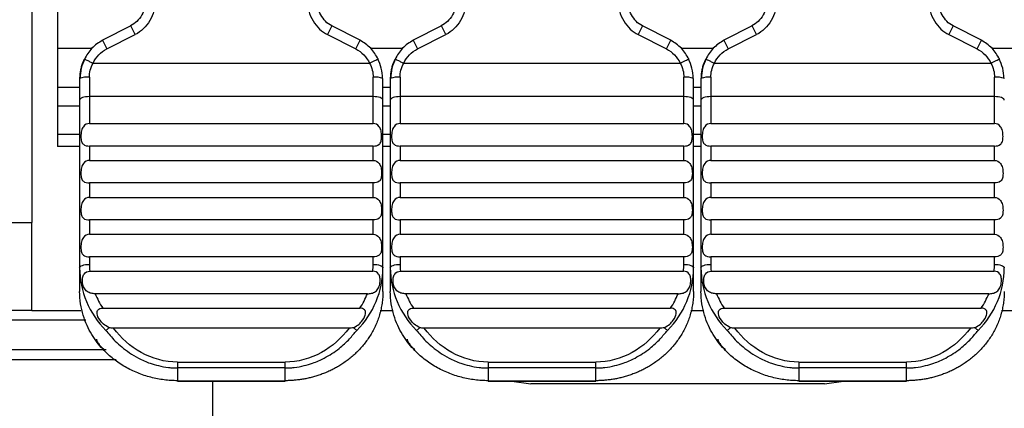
# Model space of a CAD drawing. Header units: millimetres. Extents: x 0 to 419, y 0 to 324.
# Tile 4 of 31: x 71 to 91.12, y 70.4 to 78.34. Entities that reach past the tile are written whole.
import ezdxf

# ---------------------------------------------------------------- set-up
doc = ezdxf.new("R2010")
doc.units = ezdxf.units.MM
doc.header["$LTSCALE"] = 1.5
doc.layers.add('DIMENSIONS', color=140, linetype='Continuous', lineweight=25)
doc.styles.add('SLDTEXTSTYLE0', font='TXT', dxfattribs={"width": 0.7})
doc.dimstyles.new('SLDDIMSTYLE0', dxfattribs={"dimtxt": 3.237012, "dimasz": 4.953, "dimexe": 0, "dimexo": 0.0625, "dimgap": 0.809253, "dimtad": 0, "dimtih": 1, "dimtoh": 1, "dimdec": 1, "dimrnd": 1e-09, "dimzin": 12, "dimdsep": 46, "dimtxsty": 'SLDTEXTSTYLE0', "dimsah": 1, "dimcen": 0.09, "dimadec": 0, "dimazin": 3, "dimtfac": 1, "dimtdec": 1, "dimtofl": 0, "dimtmove": 0, "dimatfit": 3, "dimfxl": 0, "dimfrac": 2, "dimtolj": 1, "dimtzin": 12, "dimarcsym": 0})

# ---------------------------------------------------------------- blocks, each defined once
blk = doc.blocks.new('_D_9')
at = {"layer": 'DIMENSIONS'}
for p, q in [((71.512, 200.351), (25.061, 200.351)), ((29.824, 200.351), (29.824, 147.185)), ((25.014, 141.316), (23.927, 141.316)), ((23.927, 141.316), (23.927, 136.171)), ((34.633, 141.316), (35.72, 141.316)), ((35.72, 141.316), (35.72, 136.171)), ((23.927, 136.171), (25.014, 136.171)), ((35.72, 136.171), (34.633, 136.171)), ((29.824, 67.403), (29.824, 135.447)), ((75.542, 67.403), (25.061, 67.403))]:
    blk.add_line(p, q, dxfattribs=at)
for points in [[(29.824, 200.351), (29.062, 195.398), (30.586, 195.398)], [(29.824, 67.403), (30.586, 72.356), (29.062, 72.356)]]:
    blk.add_solid(points, dxfattribs=at)
at = {"layer": 'DIMENSIONS', "char_height": 3.175, "attachment_point": 1, "style": 'SLDTEXTSTYLE0'}
for s, insert in [('132.9', (23.668, 146.133)), ('5.23', (25.014, 140.264))]:
    blk.add_mtext(s, dxfattribs=dict(at, insert=insert))

msp = doc.modelspace()

# ---------------------------------------------------------------- linework, layer by layer
for p, q in [((71.772, 81.753), (71.772, 77.753)), ((71.247, 80.487), (71.247, 74.203)), ((73.266, 78.219), (72.688, 77.928)), ((73.356, 78.04), (73.266, 78.219)), ((77.377, 78.219), (77.287, 78.04)), ((77.955, 77.928), (77.377, 78.219)), ((79.616, 78.219), (79.038, 77.928)), ((79.706, 78.04), (79.616, 78.219)), ((83.727, 78.219), (83.637, 78.04)), ((84.305, 77.928), (83.727, 78.219)), ((85.966, 78.219), (85.388, 77.928)), ((86.056, 78.04), (85.966, 78.219)), ((90.077, 78.219), (89.987, 78.04)), ((90.655, 77.928), (90.077, 78.219)), ((72.688, 77.928), (72.778, 77.749)), ((72.778, 77.749), (73.356, 78.04)), ((77.287, 78.04), (77.865, 77.749)), ((77.865, 77.749), (77.955, 77.928)), ((79.038, 77.928), (79.128, 77.749)), ((79.128, 77.749), (79.706, 78.04)), ((83.637, 78.04), (84.215, 77.749)), ((84.215, 77.749), (84.305, 77.928)), ((85.388, 77.928), (85.478, 77.749)), ((85.478, 77.749), (86.056, 78.04)), ((89.987, 78.04), (90.565, 77.749)), ((90.565, 77.749), (90.655, 77.928)), ((72.467, 77.753), (71.772, 77.753)), ((71.772, 77.753), (71.772, 76.968)), ((78.817, 77.753), (78.176, 77.753)), ((85.167, 77.753), (84.526, 77.753)), ((91.517, 77.753), (90.876, 77.753)), ((72.496, 77.456), (78.147, 77.456)), ((78.846, 77.456), (84.497, 77.456)), ((85.196, 77.456), (90.847, 77.456)), ((72.222, 77.14), (72.222, 76.703)), ((72.422, 77.169), (72.422, 76.772)), ((78.222, 76.772), (78.222, 77.169)), ((78.422, 76.703), (78.422, 77.14)), ((78.572, 77.14), (78.572, 76.703)), ((78.772, 77.169), (78.772, 76.772)), ((84.572, 76.772), (84.572, 77.169)), ((84.772, 76.703), (84.772, 77.14)), ((84.922, 77.14), (84.922, 76.703)), ((85.122, 77.169), (85.122, 76.772)), ((90.922, 76.772), (90.922, 77.169)), ((71.772, 76.968), (71.772, 76.578)), ((71.772, 76.968), (72.222, 76.968)), ((78.422, 76.968), (78.572, 76.968)), ((84.772, 76.968), (84.922, 76.968)), ((72.222, 76.703), (72.222, 73.276)), ((72.422, 76.772), (72.422, 76.223)), ((78.222, 76.772), (72.422, 76.772)), ((78.222, 76.223), (78.222, 76.772)), ((78.422, 73.276), (78.422, 76.703)), ((78.572, 76.703), (78.572, 73.276)), ((78.772, 76.772), (78.772, 76.223)), ((84.572, 76.772), (78.772, 76.772)), ((84.572, 76.223), (84.572, 76.772)), ((84.772, 73.276), (84.772, 76.703)), ((84.922, 76.703), (84.922, 73.276)), ((85.122, 76.772), (85.122, 76.223)), ((90.922, 76.772), (85.122, 76.772)), ((90.922, 76.223), (90.922, 76.772)), ((71.772, 76.578), (71.772, 76.005)), ((72.222, 76.578), (71.772, 76.578)), ((78.572, 76.578), (78.422, 76.578)), ((84.922, 76.578), (84.772, 76.578)), ((72.422, 76.223), (78.222, 76.223)), ((78.772, 76.223), (84.572, 76.223)), ((85.122, 76.223), (90.922, 76.223)), ((71.772, 76.005), (71.772, 75.753)), ((71.772, 76.005), (72.222, 76.005)), ((78.422, 76.005), (78.572, 76.005)), ((84.772, 76.005), (84.922, 76.005)), ((72.222, 75.753), (71.772, 75.753)), ((72.422, 75.762), (72.422, 75.468)), ((78.222, 75.762), (72.422, 75.762)), ((78.222, 75.468), (78.222, 75.762)), ((78.572, 75.753), (78.422, 75.753)), ((78.772, 75.762), (78.772, 75.468)), ((84.572, 75.762), (78.772, 75.762)), ((84.572, 75.468), (84.572, 75.762)), ((84.922, 75.753), (84.772, 75.753)), ((85.122, 75.762), (85.122, 75.468)), ((90.922, 75.762), (85.122, 75.762)), ((90.922, 75.468), (90.922, 75.762)), ((72.422, 75.468), (78.222, 75.468)), ((78.772, 75.468), (84.572, 75.468)), ((85.122, 75.468), (90.922, 75.468)), ((72.422, 75.008), (72.422, 74.714)), ((78.222, 75.008), (72.422, 75.008)), ((78.222, 74.714), (78.222, 75.008)), ((78.772, 75.008), (78.772, 74.714)), ((84.572, 75.008), (78.772, 75.008)), ((84.572, 74.714), (84.572, 75.008)), ((85.122, 75.008), (85.122, 74.714)), ((90.922, 75.008), (85.122, 75.008)), ((90.922, 74.714), (90.922, 75.008)), ((72.422, 74.714), (78.222, 74.714)), ((78.772, 74.714), (84.572, 74.714)), ((85.122, 74.714), (90.922, 74.714)), ((59.447, 74.203), (71.247, 74.203)), ((71.247, 72.403), (71.247, 74.203)), ((72.422, 74.253), (72.422, 73.959)), ((78.222, 74.253), (72.422, 74.253)), ((78.222, 73.959), (78.222, 74.253)), ((78.772, 74.253), (78.772, 73.959)), ((84.572, 74.253), (78.772, 74.253)), ((84.572, 73.959), (84.572, 74.253)), ((85.122, 74.253), (85.122, 73.959)), ((90.922, 74.253), (85.122, 74.253)), ((90.922, 73.959), (90.922, 74.253)), ((72.422, 73.959), (78.222, 73.959)), ((78.772, 73.959), (84.572, 73.959)), ((85.122, 73.959), (90.922, 73.959)), ((72.422, 73.499), (72.422, 73.344)), ((78.222, 73.499), (72.422, 73.499)), ((78.222, 73.344), (78.222, 73.499)), ((78.772, 73.499), (78.772, 73.344)), ((84.572, 73.499), (78.772, 73.499)), ((84.572, 73.344), (84.572, 73.499)), ((85.122, 73.499), (85.122, 73.344)), ((90.922, 73.499), (85.122, 73.499)), ((90.922, 73.344), (90.922, 73.499)), ((72.222, 73.276), (72.222, 72.793)), ((78.422, 72.793), (78.422, 73.276)), ((78.572, 73.276), (78.572, 72.793)), ((84.772, 72.793), (84.772, 73.276)), ((84.922, 73.276), (84.922, 72.793)), ((72.428, 73.204), (78.215, 73.204)), ((78.778, 73.204), (84.565, 73.204)), ((85.128, 73.204), (90.915, 73.204)), ((78.104, 72.744), (72.539, 72.744)), ((84.454, 72.744), (78.889, 72.744)), ((90.804, 72.744), (85.239, 72.744)), ((71.247, 72.403), (59.447, 72.403)), ((71.247, 72.403), (72.247, 72.403)), ((72.694, 72.45), (77.949, 72.45)), ((78.362, 72.403), (78.628, 72.403)), ((79.044, 72.45), (84.299, 72.45)), ((84.712, 72.403), (84.978, 72.403)), ((85.394, 72.45), (90.649, 72.45)), ((91.062, 72.403), (91.328, 72.403)), ((72.351, 72.203), (70.447, 72.203)), ((77.73, 72.041), (72.913, 72.041)), ((84.08, 72.041), (79.263, 72.041)), ((90.43, 72.041), (85.613, 72.041)), ((70.447, 71.603), (72.761, 71.603)), ((70.447, 71.403), (72.971, 71.403)), ((74.222, 71.346), (74.222, 71.228)), ((74.222, 71.346), (76.422, 71.346)), ((76.422, 71.228), (76.422, 71.346)), ((80.572, 71.346), (80.572, 71.228)), ((80.572, 71.346), (82.772, 71.346)), ((82.772, 71.228), (82.772, 71.346)), ((86.922, 71.346), (86.922, 71.228)), ((86.922, 71.346), (89.122, 71.346)), ((89.122, 71.228), (89.122, 71.346)), ((74.222, 71.228), (74.222, 70.967)), ((76.422, 71.228), (74.222, 71.228)), ((76.422, 70.967), (76.422, 71.228)), ((80.572, 71.228), (80.572, 70.967)), ((82.772, 71.228), (80.572, 71.228)), ((82.772, 70.967), (82.772, 71.228)), ((86.922, 71.228), (86.922, 70.967)), ((89.122, 71.228), (86.922, 71.228)), ((89.122, 70.967), (89.122, 71.228)), ((74.222, 70.967), (76.422, 70.967)), ((74.222, 70.967), (74.222, 70.955)), ((74.222, 70.955), (76.422, 70.955)), ((74.947, 69.903), (74.947, 70.955)), ((76.422, 70.955), (76.422, 70.967)), ((80.572, 70.967), (82.772, 70.967)), ((80.572, 70.967), (80.572, 70.955)), ((80.572, 70.955), (82.772, 70.955)), ((81.055, 70.955), (81.447, 70.903)), ((87.447, 70.903), (81.447, 70.903)), ((82.772, 70.955), (82.772, 70.967)), ((86.922, 70.967), (89.122, 70.967)), ((86.922, 70.967), (86.922, 70.955)), ((86.922, 70.955), (89.122, 70.955)), ((87.447, 70.903), (87.838, 70.955)), ((89.122, 70.955), (89.122, 70.967))]:
    msp.add_line(p, q)
at = {"flags": 128}
for points in [[(72.422, 76.772), (72.383, 76.77), (72.345, 76.766), (72.31, 76.76), (72.28, 76.752), (72.255, 76.741), (72.237, 76.729), (72.225, 76.717), (72.222, 76.703)], [(78.422, 76.703), (78.418, 76.717), (78.406, 76.729), (78.388, 76.741), (78.363, 76.752), (78.333, 76.76), (78.298, 76.766), (78.261, 76.77), (78.222, 76.772)], [(78.772, 76.772), (78.733, 76.77), (78.695, 76.766), (78.66, 76.76), (78.63, 76.752), (78.605, 76.741), (78.587, 76.729), (78.575, 76.717), (78.572, 76.703)], [(84.772, 76.703), (84.768, 76.717), (84.756, 76.729), (84.738, 76.741), (84.713, 76.752), (84.683, 76.76), (84.648, 76.766), (84.611, 76.77), (84.572, 76.772)], [(85.122, 76.772), (85.083, 76.77), (85.045, 76.766), (85.01, 76.76), (84.98, 76.752), (84.955, 76.741), (84.937, 76.729), (84.925, 76.717), (84.922, 76.703)], [(91.122, 76.703), (91.118, 76.717), (91.106, 76.729), (91.088, 76.741), (91.063, 76.752), (91.033, 76.76), (90.998, 76.766), (90.961, 76.77), (90.922, 76.772)], [(72.222, 73.276), (72.225, 73.289), (72.237, 73.302), (72.255, 73.314), (72.28, 73.324), (72.31, 73.333), (72.345, 73.339), (72.383, 73.343), (72.422, 73.344)], [(78.222, 73.344), (78.261, 73.343), (78.298, 73.339), (78.333, 73.333), (78.363, 73.324), (78.388, 73.314), (78.406, 73.302), (78.418, 73.289), (78.422, 73.276)], [(78.572, 73.276), (78.575, 73.289), (78.587, 73.302), (78.605, 73.314), (78.63, 73.324), (78.66, 73.333), (78.695, 73.339), (78.733, 73.343), (78.772, 73.344)], [(84.572, 73.344), (84.611, 73.343), (84.648, 73.339), (84.683, 73.333), (84.713, 73.324), (84.738, 73.314), (84.756, 73.302), (84.768, 73.289), (84.772, 73.276)], [(84.922, 73.276), (84.925, 73.289), (84.937, 73.302), (84.955, 73.314), (84.98, 73.324), (85.01, 73.333), (85.045, 73.339), (85.083, 73.343), (85.122, 73.344)], [(90.922, 73.344), (90.961, 73.343), (90.998, 73.339), (91.033, 73.333), (91.063, 73.324), (91.088, 73.314), (91.106, 73.302), (91.118, 73.289), (91.122, 73.276)]]:
    msp.add_lwpolyline(points, dxfattribs=at)
for centre, radius, start, end in [((72.373, 76.799), 0.374, 82.468, 113.8432), ((78.271, 76.799), 0.374, 66.1568, 97.532), ((78.723, 76.799), 0.374, 82.468, 113.8432), ((84.621, 76.799), 0.374, 66.1568, 97.532), ((85.073, 76.799), 0.374, 82.468, 113.8432), ((90.971, 76.799), 0.374, 66.1568, 97.532), ((74.041, 73.285), 1.82, 180.2969, 225.1171), ((74.012, 73.344), 1.59, 180.0005, 185.0501), ((76.602, 73.285), 1.82, 314.8829, 359.7031), ((76.631, 73.344), 1.59, 354.9499, 359.9995), ((80.391, 73.285), 1.82, 180.2969, 225.1171), ((80.362, 73.344), 1.59, 180.0005, 185.0501), ((82.952, 73.285), 1.82, 314.8829, 359.7031), ((82.981, 73.344), 1.59, 354.9499, 359.9995), ((86.741, 73.285), 1.82, 180.2969, 225.1171), ((86.712, 73.344), 1.59, 180.0005, 185.0501), ((89.302, 73.285), 1.82, 314.8829, 359.7031), ((89.331, 73.344), 1.59, 354.9499, 359.9995), ((74.071, 73.364), 1.652, 202.026, 213.5807), ((76.573, 73.364), 1.652, 326.4193, 337.974), ((80.421, 73.364), 1.652, 202.026, 213.5807), ((82.923, 73.364), 1.652, 326.4193, 337.974), ((86.771, 73.364), 1.652, 202.026, 213.5807), ((89.273, 73.364), 1.652, 326.4193, 337.974)]:
    msp.add_arc(centre, radius, start, end)
for points, knots in [([(73.576, 78.769), (73.572, 78.711), (73.562, 78.598), (73.497, 78.44), (73.4, 78.303), (73.308, 78.246), (73.263, 78.217)], [0, 0, 0, 0, 0.258847, 0.513589, 0.761359, 1, 1, 1, 1]), ([(73.772, 78.765), (73.772, 78.595), (73.725, 78.446), (73.621, 78.268), (73.577, 78.211), (73.474, 78.111), (73.418, 78.072), (73.356, 78.04)], [0, 0, 0, 0, 0.5, 0.5, 0.75, 0.75, 1, 1, 1, 1]), ([(76.872, 78.765), (76.873, 78.597), (76.916, 78.445), (77.069, 78.193), (77.178, 78.094), (77.287, 78.04)], [0, 0, 0, 0, 0.5, 0.5, 1, 1, 1, 1]), ([(77.249, 78.313), (77.214, 78.355), (77.143, 78.44), (77.081, 78.599), (77.071, 78.712), (77.067, 78.769)], [0, 0, 0, 0, 0.324123, 0.65939, 1, 1, 1, 1]), ([(79.926, 78.769), (79.922, 78.711), (79.912, 78.598), (79.847, 78.44), (79.75, 78.303), (79.658, 78.246), (79.613, 78.217)], [0, 0, 0, 0, 0.258847, 0.513589, 0.761359, 1, 1, 1, 1]), ([(80.122, 78.765), (80.122, 78.595), (80.075, 78.446), (79.971, 78.268), (79.927, 78.211), (79.824, 78.111), (79.768, 78.072), (79.706, 78.04)], [0, 0, 0, 0, 0.5, 0.5, 0.75, 0.75, 1, 1, 1, 1]), ([(83.222, 78.765), (83.223, 78.597), (83.266, 78.445), (83.419, 78.193), (83.528, 78.094), (83.637, 78.04)], [0, 0, 0, 0, 0.5, 0.5, 1, 1, 1, 1]), ([(83.599, 78.313), (83.564, 78.355), (83.493, 78.44), (83.431, 78.599), (83.421, 78.712), (83.417, 78.769)], [0, 0, 0, 0, 0.324123, 0.65939, 1, 1, 1, 1]), ([(86.276, 78.769), (86.272, 78.711), (86.262, 78.598), (86.197, 78.44), (86.1, 78.303), (86.008, 78.246), (85.963, 78.217)], [0, 0, 0, 0, 0.258847, 0.513589, 0.761359, 1, 1, 1, 1]), ([(86.472, 78.765), (86.472, 78.595), (86.425, 78.446), (86.321, 78.268), (86.277, 78.211), (86.174, 78.111), (86.118, 78.072), (86.056, 78.04)], [0, 0, 0, 0, 0.5, 0.5, 0.75, 0.75, 1, 1, 1, 1]), ([(89.572, 78.765), (89.573, 78.597), (89.616, 78.445), (89.769, 78.193), (89.878, 78.094), (89.987, 78.04)], [0, 0, 0, 0, 0.5, 0.5, 1, 1, 1, 1]), ([(89.949, 78.313), (89.914, 78.355), (89.843, 78.44), (89.781, 78.599), (89.771, 78.712), (89.767, 78.769)], [0, 0, 0, 0, 0.324123, 0.65939, 1, 1, 1, 1]), ([(77.377, 78.219), (77.329, 78.244), (77.281, 78.27), (77.249, 78.313), (77.249, 78.313)], [0, 0, 0, 0, 0.99355, 1, 1, 1, 1]), ([(83.727, 78.219), (83.679, 78.244), (83.631, 78.27), (83.599, 78.313), (83.599, 78.313)], [0, 0, 0, 0, 0.99355, 1, 1, 1, 1]), ([(90.077, 78.219), (90.029, 78.244), (89.981, 78.27), (89.949, 78.313), (89.949, 78.313)], [0, 0, 0, 0, 0.99355, 1, 1, 1, 1]), ([(72.693, 77.925), (72.614, 77.875), (72.457, 77.777), (72.365, 77.617), (72.319, 77.538)], [0, 0, 0, 0, 0.504831, 1, 1, 1, 1]), ([(78.324, 77.538), (78.278, 77.617), (78.186, 77.777), (78.029, 77.875), (77.95, 77.925)], [0, 0, 0, 0, 0.495174, 1, 1, 1, 1]), ([(79.043, 77.925), (78.964, 77.875), (78.807, 77.777), (78.715, 77.617), (78.669, 77.538)], [0, 0, 0, 0, 0.504831, 1, 1, 1, 1]), ([(84.674, 77.538), (84.628, 77.617), (84.536, 77.777), (84.379, 77.875), (84.3, 77.925)], [0, 0, 0, 0, 0.495174, 1, 1, 1, 1]), ([(85.393, 77.925), (85.314, 77.875), (85.157, 77.777), (85.065, 77.617), (85.019, 77.538)], [0, 0, 0, 0, 0.504831, 1, 1, 1, 1]), ([(91.024, 77.538), (90.978, 77.617), (90.886, 77.777), (90.729, 77.875), (90.65, 77.925)], [0, 0, 0, 0, 0.495174, 1, 1, 1, 1]), ([(72.32, 77.541), (72.308, 77.514), (72.282, 77.461), (72.255, 77.379), (72.235, 77.298), (72.224, 77.219), (72.222, 77.166), (72.222, 77.14)], [0, 0, 0, 0, 0.212184, 0.418314, 0.618333, 0.812345, 1, 1, 1, 1]), ([(72.325, 77.541), (72.298, 77.479), (72.243, 77.353), (72.235, 77.217), (72.23, 77.149)], [0, 0, 0, 0, 0.4977169, 1, 1, 1, 1]), ([(72.32, 77.541), (72.317, 77.542), (72.312, 77.545), (72.322, 77.54), (72.326, 77.538)], [0, 0, 0, 0, 0.619689, 1, 1, 1, 1]), ([(72.326, 77.538), (72.329, 77.537), (72.335, 77.534), (72.372, 77.516), (72.429, 77.488), (72.474, 77.466), (72.496, 77.456)], [0, 0, 0, 0, 0.120241, 0.403531, 0.720355, 1, 1, 1, 1]), ([(78.147, 77.456), (78.165, 77.464), (78.203, 77.483), (78.256, 77.509), (78.3, 77.53), (78.311, 77.535), (78.316, 77.538)], [0, 0, 0, 0, 0.2346557, 0.4978943, 0.7785679, 1, 1, 1, 1]), ([(78.316, 77.538), (78.319, 77.539), (78.332, 77.546), (78.327, 77.543), (78.323, 77.541)], [0, 0, 0, 0, 0.26262, 1, 1, 1, 1]), ([(78.413, 77.149), (78.408, 77.217), (78.4, 77.353), (78.345, 77.479), (78.318, 77.541)], [0, 0, 0, 0, 0.502285, 1, 1, 1, 1]), ([(78.67, 77.541), (78.658, 77.514), (78.632, 77.461), (78.605, 77.379), (78.585, 77.298), (78.574, 77.219), (78.572, 77.166), (78.572, 77.14)], [0, 0, 0, 0, 0.2121843, 0.4183137, 0.6183334, 0.8123446, 1, 1, 1, 1]), ([(78.675, 77.541), (78.648, 77.479), (78.593, 77.353), (78.585, 77.217), (78.58, 77.149)], [0, 0, 0, 0, 0.497717, 1, 1, 1, 1]), ([(78.67, 77.541), (78.667, 77.542), (78.662, 77.545), (78.672, 77.54), (78.676, 77.538)], [0, 0, 0, 0, 0.619689, 1, 1, 1, 1]), ([(78.676, 77.538), (78.679, 77.537), (78.685, 77.534), (78.722, 77.516), (78.779, 77.488), (78.824, 77.466), (78.846, 77.456)], [0, 0, 0, 0, 0.120241, 0.403531, 0.720355, 1, 1, 1, 1]), ([(84.497, 77.456), (84.515, 77.464), (84.553, 77.483), (84.606, 77.509), (84.65, 77.53), (84.661, 77.535), (84.666, 77.538)], [0, 0, 0, 0, 0.234656, 0.497894, 0.778568, 1, 1, 1, 1]), ([(84.666, 77.538), (84.669, 77.539), (84.682, 77.546), (84.677, 77.543), (84.673, 77.541)], [0, 0, 0, 0, 0.26262, 1, 1, 1, 1]), ([(84.763, 77.149), (84.758, 77.217), (84.75, 77.353), (84.695, 77.479), (84.668, 77.541)], [0, 0, 0, 0, 0.502285, 1, 1, 1, 1]), ([(85.02, 77.541), (85.008, 77.514), (84.982, 77.461), (84.955, 77.379), (84.935, 77.298), (84.924, 77.219), (84.922, 77.166), (84.922, 77.14)], [0, 0, 0, 0, 0.2121843, 0.4183137, 0.6183334, 0.8123446, 1, 1, 1, 1]), ([(85.025, 77.541), (84.998, 77.479), (84.943, 77.353), (84.935, 77.217), (84.93, 77.149)], [0, 0, 0, 0, 0.497717, 1, 1, 1, 1]), ([(85.02, 77.541), (85.017, 77.542), (85.012, 77.545), (85.022, 77.54), (85.026, 77.538)], [0, 0, 0, 0, 0.619689, 1, 1, 1, 1]), ([(85.026, 77.538), (85.029, 77.537), (85.035, 77.534), (85.072, 77.516), (85.129, 77.488), (85.174, 77.466), (85.196, 77.456)], [0, 0, 0, 0, 0.120241, 0.403531, 0.720355, 1, 1, 1, 1]), ([(90.847, 77.456), (90.865, 77.464), (90.903, 77.483), (90.956, 77.509), (91, 77.53), (91.011, 77.535), (91.016, 77.538)], [0, 0, 0, 0, 0.234656, 0.497894, 0.778568, 1, 1, 1, 1]), ([(91.016, 77.538), (91.019, 77.539), (91.032, 77.546), (91.027, 77.543), (91.023, 77.541)], [0, 0, 0, 0, 0.26262, 1, 1, 1, 1]), ([(91.113, 77.149), (91.108, 77.217), (91.1, 77.353), (91.045, 77.479), (91.018, 77.541)], [0, 0, 0, 0, 0.502285, 1, 1, 1, 1]), ([(72.422, 76.223), (72.375, 76.223), (72.33, 76.203), (72.282, 76.136), (72.269, 76.107), (72.252, 76.037), (72.248, 75.997), (72.248, 75.92), (72.252, 75.885), (72.269, 75.831), (72.282, 75.812), (72.33, 75.77), (72.375, 75.762), (72.422, 75.762)], [0, 0, 0, 0, 0.25, 0.25, 0.375, 0.375, 0.5, 0.5, 0.625, 0.625, 0.75, 0.75, 1, 1, 1, 1]), ([(78.222, 75.762), (78.268, 75.762), (78.313, 75.77), (78.361, 75.811), (78.374, 75.831), (78.391, 75.885), (78.395, 75.92), (78.395, 75.997), (78.391, 76.037), (78.374, 76.107), (78.361, 76.136), (78.313, 76.203), (78.268, 76.223), (78.222, 76.223)], [0, 0, 0, 0, 0.25, 0.25, 0.375, 0.375, 0.5, 0.5, 0.625, 0.625, 0.75, 0.75, 1, 1, 1, 1]), ([(78.772, 76.223), (78.725, 76.223), (78.68, 76.203), (78.632, 76.136), (78.619, 76.107), (78.602, 76.037), (78.598, 75.997), (78.598, 75.92), (78.602, 75.885), (78.619, 75.831), (78.632, 75.812), (78.68, 75.77), (78.725, 75.762), (78.772, 75.762)], [0, 0, 0, 0, 0.25, 0.25, 0.375, 0.375, 0.5, 0.5, 0.625, 0.625, 0.75, 0.75, 1, 1, 1, 1]), ([(84.572, 75.762), (84.618, 75.762), (84.663, 75.77), (84.711, 75.811), (84.724, 75.831), (84.741, 75.885), (84.745, 75.92), (84.745, 75.997), (84.741, 76.037), (84.724, 76.107), (84.711, 76.136), (84.663, 76.203), (84.618, 76.223), (84.572, 76.223)], [0, 0, 0, 0, 0.25, 0.25, 0.375, 0.375, 0.5, 0.5, 0.625, 0.625, 0.75, 0.75, 1, 1, 1, 1]), ([(85.122, 76.223), (85.075, 76.223), (85.03, 76.203), (84.982, 76.136), (84.969, 76.107), (84.952, 76.037), (84.948, 75.997), (84.948, 75.92), (84.952, 75.885), (84.969, 75.831), (84.982, 75.812), (85.03, 75.77), (85.075, 75.762), (85.122, 75.762)], [0, 0, 0, 0, 0.25, 0.25, 0.375, 0.375, 0.5, 0.5, 0.625, 0.625, 0.75, 0.75, 1, 1, 1, 1]), ([(90.922, 75.762), (90.968, 75.762), (91.013, 75.77), (91.061, 75.811), (91.074, 75.831), (91.091, 75.885), (91.095, 75.92), (91.095, 75.997), (91.091, 76.037), (91.074, 76.107), (91.061, 76.136), (91.013, 76.203), (90.968, 76.223), (90.922, 76.223)], [0, 0, 0, 0, 0.25, 0.25, 0.375, 0.375, 0.5, 0.5, 0.625, 0.625, 0.75, 0.75, 1, 1, 1, 1]), ([(72.422, 75.468), (72.375, 75.468), (72.33, 75.448), (72.282, 75.382), (72.269, 75.353), (72.252, 75.283), (72.248, 75.242), (72.248, 75.166), (72.252, 75.13), (72.269, 75.076), (72.282, 75.057), (72.33, 75.016), (72.375, 75.008), (72.422, 75.008)], [0, 0, 0, 0, 0.25, 0.25, 0.375, 0.375, 0.5, 0.5, 0.625, 0.625, 0.75, 0.75, 1, 1, 1, 1]), ([(78.222, 75.468), (78.268, 75.468), (78.313, 75.448), (78.361, 75.382), (78.374, 75.353), (78.391, 75.283), (78.395, 75.242), (78.395, 75.166), (78.391, 75.13), (78.374, 75.076), (78.361, 75.057), (78.313, 75.016), (78.268, 75.008), (78.222, 75.008)], [0, 0, 0, 0, 0.25, 0.25, 0.375, 0.375, 0.5, 0.5, 0.625, 0.625, 0.75, 0.75, 1, 1, 1, 1]), ([(78.772, 75.468), (78.725, 75.468), (78.68, 75.448), (78.632, 75.382), (78.619, 75.353), (78.602, 75.283), (78.598, 75.242), (78.598, 75.166), (78.602, 75.13), (78.619, 75.076), (78.632, 75.057), (78.68, 75.016), (78.725, 75.008), (78.772, 75.008)], [0, 0, 0, 0, 0.25, 0.25, 0.375, 0.375, 0.5, 0.5, 0.625, 0.625, 0.75, 0.75, 1, 1, 1, 1]), ([(84.572, 75.468), (84.618, 75.468), (84.663, 75.448), (84.711, 75.382), (84.724, 75.353), (84.741, 75.283), (84.745, 75.242), (84.745, 75.166), (84.741, 75.13), (84.724, 75.076), (84.711, 75.057), (84.663, 75.016), (84.618, 75.008), (84.572, 75.008)], [0, 0, 0, 0, 0.25, 0.25, 0.375, 0.375, 0.5, 0.5, 0.625, 0.625, 0.75, 0.75, 1, 1, 1, 1]), ([(85.122, 75.468), (85.075, 75.468), (85.03, 75.448), (84.982, 75.382), (84.969, 75.353), (84.952, 75.283), (84.948, 75.242), (84.948, 75.166), (84.952, 75.13), (84.969, 75.076), (84.982, 75.057), (85.03, 75.016), (85.075, 75.008), (85.122, 75.008)], [0, 0, 0, 0, 0.25, 0.25, 0.375, 0.375, 0.5, 0.5, 0.625, 0.625, 0.75, 0.75, 1, 1, 1, 1]), ([(90.922, 75.468), (90.968, 75.468), (91.013, 75.448), (91.061, 75.382), (91.074, 75.353), (91.091, 75.283), (91.095, 75.242), (91.095, 75.166), (91.091, 75.13), (91.074, 75.076), (91.061, 75.057), (91.013, 75.016), (90.968, 75.008), (90.922, 75.008)], [0, 0, 0, 0, 0.25, 0.25, 0.375, 0.375, 0.5, 0.5, 0.625, 0.625, 0.75, 0.75, 1, 1, 1, 1]), ([(72.422, 74.714), (72.375, 74.714), (72.33, 74.694), (72.282, 74.627), (72.269, 74.598), (72.252, 74.528), (72.248, 74.487), (72.248, 74.411), (72.252, 74.376), (72.269, 74.322), (72.282, 74.302), (72.33, 74.261), (72.375, 74.253), (72.422, 74.253)], [0, 0, 0, 0, 0.25, 0.25, 0.375, 0.375, 0.5, 0.5, 0.625, 0.625, 0.75, 0.75, 1, 1, 1, 1]), ([(78.222, 74.714), (78.268, 74.714), (78.313, 74.694), (78.361, 74.627), (78.374, 74.598), (78.391, 74.528), (78.395, 74.487), (78.395, 74.411), (78.391, 74.376), (78.374, 74.322), (78.361, 74.302), (78.313, 74.261), (78.268, 74.253), (78.222, 74.253)], [0, 0, 0, 0, 0.25, 0.25, 0.375, 0.375, 0.5, 0.5, 0.625, 0.625, 0.75, 0.75, 1, 1, 1, 1]), ([(78.772, 74.714), (78.725, 74.714), (78.68, 74.694), (78.632, 74.627), (78.619, 74.598), (78.602, 74.528), (78.598, 74.487), (78.598, 74.411), (78.602, 74.376), (78.619, 74.322), (78.632, 74.302), (78.68, 74.261), (78.725, 74.253), (78.772, 74.253)], [0, 0, 0, 0, 0.25, 0.25, 0.375, 0.375, 0.5, 0.5, 0.625, 0.625, 0.75, 0.75, 1, 1, 1, 1]), ([(84.572, 74.714), (84.618, 74.714), (84.663, 74.694), (84.711, 74.627), (84.724, 74.598), (84.741, 74.528), (84.745, 74.487), (84.745, 74.411), (84.741, 74.376), (84.724, 74.322), (84.711, 74.302), (84.663, 74.261), (84.618, 74.253), (84.572, 74.253)], [0, 0, 0, 0, 0.25, 0.25, 0.375, 0.375, 0.5, 0.5, 0.625, 0.625, 0.75, 0.75, 1, 1, 1, 1]), ([(85.122, 74.714), (85.075, 74.714), (85.03, 74.694), (84.982, 74.627), (84.969, 74.598), (84.952, 74.528), (84.948, 74.487), (84.948, 74.411), (84.952, 74.376), (84.969, 74.322), (84.982, 74.302), (85.03, 74.261), (85.075, 74.253), (85.122, 74.253)], [0, 0, 0, 0, 0.25, 0.25, 0.375, 0.375, 0.5, 0.5, 0.625, 0.625, 0.75, 0.75, 1, 1, 1, 1]), ([(90.922, 74.714), (90.968, 74.714), (91.013, 74.694), (91.061, 74.627), (91.074, 74.598), (91.091, 74.528), (91.095, 74.487), (91.095, 74.411), (91.091, 74.376), (91.074, 74.322), (91.061, 74.302), (91.013, 74.261), (90.968, 74.253), (90.922, 74.253)], [0, 0, 0, 0, 0.25, 0.25, 0.375, 0.375, 0.5, 0.5, 0.625, 0.625, 0.75, 0.75, 1, 1, 1, 1]), ([(72.422, 73.959), (72.375, 73.959), (72.33, 73.939), (72.282, 73.872), (72.269, 73.843), (72.252, 73.773), (72.248, 73.733), (72.248, 73.656), (72.252, 73.621), (72.269, 73.567), (72.282, 73.548), (72.33, 73.506), (72.375, 73.499), (72.422, 73.499)], [0, 0, 0, 0, 0.25, 0.25, 0.375, 0.375, 0.5, 0.5, 0.625, 0.625, 0.75, 0.75, 1, 1, 1, 1]), ([(78.222, 73.959), (78.268, 73.959), (78.313, 73.939), (78.361, 73.872), (78.374, 73.843), (78.391, 73.773), (78.395, 73.733), (78.395, 73.656), (78.391, 73.621), (78.374, 73.567), (78.361, 73.548), (78.313, 73.506), (78.268, 73.499), (78.222, 73.499)], [0, 0, 0, 0, 0.25, 0.25, 0.375, 0.375, 0.5, 0.5, 0.625, 0.625, 0.75, 0.75, 1, 1, 1, 1]), ([(78.772, 73.959), (78.725, 73.959), (78.68, 73.939), (78.632, 73.872), (78.619, 73.843), (78.602, 73.773), (78.598, 73.733), (78.598, 73.656), (78.602, 73.621), (78.619, 73.567), (78.632, 73.548), (78.68, 73.506), (78.725, 73.499), (78.772, 73.499)], [0, 0, 0, 0, 0.25, 0.25, 0.375, 0.375, 0.5, 0.5, 0.625, 0.625, 0.75, 0.75, 1, 1, 1, 1]), ([(84.572, 73.959), (84.618, 73.959), (84.663, 73.939), (84.711, 73.872), (84.724, 73.843), (84.741, 73.773), (84.745, 73.733), (84.745, 73.656), (84.741, 73.621), (84.724, 73.567), (84.711, 73.548), (84.663, 73.506), (84.618, 73.499), (84.572, 73.499)], [0, 0, 0, 0, 0.25, 0.25, 0.375, 0.375, 0.5, 0.5, 0.625, 0.625, 0.75, 0.75, 1, 1, 1, 1]), ([(85.122, 73.959), (85.075, 73.959), (85.03, 73.939), (84.982, 73.872), (84.969, 73.843), (84.952, 73.773), (84.948, 73.733), (84.948, 73.656), (84.952, 73.621), (84.969, 73.567), (84.982, 73.548), (85.03, 73.506), (85.075, 73.499), (85.122, 73.499)], [0, 0, 0, 0, 0.25, 0.25, 0.375, 0.375, 0.5, 0.5, 0.625, 0.625, 0.75, 0.75, 1, 1, 1, 1]), ([(90.922, 73.959), (90.968, 73.959), (91.013, 73.939), (91.061, 73.872), (91.074, 73.843), (91.091, 73.773), (91.095, 73.733), (91.095, 73.656), (91.091, 73.621), (91.074, 73.567), (91.061, 73.548), (91.013, 73.506), (90.968, 73.499), (90.922, 73.499)], [0, 0, 0, 0, 0.25, 0.25, 0.375, 0.375, 0.5, 0.5, 0.625, 0.625, 0.75, 0.75, 1, 1, 1, 1]), ([(72.539, 72.744), (72.513, 72.744), (72.485, 72.746), (72.427, 72.76), (72.399, 72.771), (72.35, 72.807), (72.329, 72.832), (72.299, 72.895), (72.288, 72.932), (72.278, 73.004), (72.278, 73.04), (72.288, 73.1), (72.298, 73.125), (72.339, 73.184), (72.381, 73.204), (72.428, 73.204)], [0, 0, 0, 0, 0.125, 0.125, 0.25, 0.25, 0.375, 0.375, 0.5, 0.5, 0.625, 0.625, 0.75, 0.75, 1, 1, 1, 1]), ([(78.104, 72.744), (78.13, 72.744), (78.158, 72.746), (78.216, 72.76), (78.244, 72.771), (78.293, 72.807), (78.314, 72.832), (78.344, 72.895), (78.355, 72.932), (78.365, 73.004), (78.365, 73.04), (78.355, 73.1), (78.345, 73.125), (78.304, 73.184), (78.262, 73.204), (78.215, 73.204)], [0, 0, 0, 0, 0.125, 0.125, 0.25, 0.25, 0.375, 0.375, 0.5, 0.5, 0.625, 0.625, 0.75, 0.75, 1, 1, 1, 1]), ([(78.889, 72.744), (78.863, 72.744), (78.835, 72.746), (78.777, 72.76), (78.749, 72.771), (78.7, 72.807), (78.679, 72.832), (78.649, 72.895), (78.638, 72.932), (78.628, 73.004), (78.628, 73.04), (78.638, 73.1), (78.648, 73.125), (78.689, 73.184), (78.731, 73.204), (78.778, 73.204)], [0, 0, 0, 0, 0.125, 0.125, 0.25, 0.25, 0.375, 0.375, 0.5, 0.5, 0.625, 0.625, 0.75, 0.75, 1, 1, 1, 1]), ([(84.454, 72.744), (84.48, 72.744), (84.508, 72.746), (84.566, 72.76), (84.594, 72.771), (84.643, 72.807), (84.664, 72.832), (84.694, 72.895), (84.705, 72.932), (84.715, 73.004), (84.715, 73.04), (84.705, 73.1), (84.695, 73.125), (84.654, 73.184), (84.612, 73.204), (84.565, 73.204)], [0, 0, 0, 0, 0.125, 0.125, 0.25, 0.25, 0.375, 0.375, 0.5, 0.5, 0.625, 0.625, 0.75, 0.75, 1, 1, 1, 1]), ([(85.239, 72.744), (85.213, 72.744), (85.185, 72.746), (85.127, 72.76), (85.099, 72.771), (85.05, 72.807), (85.029, 72.832), (84.999, 72.895), (84.988, 72.932), (84.978, 73.004), (84.978, 73.04), (84.988, 73.1), (84.998, 73.125), (85.039, 73.184), (85.081, 73.204), (85.128, 73.204)], [0, 0, 0, 0, 0.125, 0.125, 0.25, 0.25, 0.375, 0.375, 0.5, 0.5, 0.625, 0.625, 0.75, 0.75, 1, 1, 1, 1]), ([(90.804, 72.744), (90.83, 72.744), (90.858, 72.746), (90.916, 72.76), (90.944, 72.771), (90.993, 72.807), (91.014, 72.832), (91.044, 72.895), (91.055, 72.932), (91.065, 73.004), (91.065, 73.04), (91.055, 73.1), (91.045, 73.125), (91.004, 73.184), (90.962, 73.204), (90.915, 73.204)], [0, 0, 0, 0, 0.125, 0.125, 0.25, 0.25, 0.375, 0.375, 0.5, 0.5, 0.625, 0.625, 0.75, 0.75, 1, 1, 1, 1]), ([(74.222, 70.967), (74.176, 70.968), (74.085, 70.97), (73.948, 70.983), (73.811, 71.004), (73.675, 71.035), (73.54, 71.075), (73.407, 71.124), (73.278, 71.181), (73.152, 71.248), (73.031, 71.324), (72.915, 71.408), (72.801, 71.505), (72.687, 71.618), (72.573, 71.754), (72.464, 71.914), (72.367, 72.098), (72.288, 72.309), (72.233, 72.543), (72.225, 72.707), (72.222, 72.793)], [0, 0, 0, 0, 0.043323, 0.08709, 0.131274, 0.175861, 0.220857, 0.266269, 0.312097, 0.358339, 0.404994, 0.452063, 0.499546, 0.553298, 0.612966, 0.67855, 0.750049, 0.827451, 0.910778, 1, 1, 1, 1]), ([(78.422, 72.793), (78.421, 72.752), (78.419, 72.67), (78.405, 72.549), (78.383, 72.431), (78.354, 72.316), (78.317, 72.205), (78.273, 72.098), (78.222, 71.995), (78.166, 71.897), (78.104, 71.803), (78.037, 71.715), (77.966, 71.631), (77.891, 71.553), (77.812, 71.48), (77.731, 71.412), (77.647, 71.349), (77.561, 71.291), (77.474, 71.239), (77.385, 71.192), (77.295, 71.15), (77.205, 71.112), (77.115, 71.08), (77.025, 71.051), (76.935, 71.028), (76.847, 71.008), (76.759, 70.993), (76.672, 70.981), (76.587, 70.973), (76.504, 70.968), (76.449, 70.967), (76.422, 70.967)], [0, 0, 0, 0, 0.042973, 0.085366, 0.127154, 0.168324, 0.208881, 0.24883, 0.288174, 0.326912, 0.365041, 0.402562, 0.439476, 0.475782, 0.511482, 0.546574, 0.581058, 0.614935, 0.648205, 0.680867, 0.712923, 0.74437, 0.775207, 0.805433, 0.835051, 0.864062, 0.892469, 0.920272, 0.947467, 0.974044, 1, 1, 1, 1]), ([(80.572, 70.967), (80.526, 70.968), (80.435, 70.97), (80.298, 70.983), (80.161, 71.004), (80.025, 71.035), (79.89, 71.075), (79.757, 71.124), (79.628, 71.181), (79.502, 71.248), (79.381, 71.324), (79.265, 71.408), (79.151, 71.505), (79.037, 71.618), (78.923, 71.754), (78.814, 71.914), (78.717, 72.098), (78.638, 72.309), (78.583, 72.543), (78.575, 72.707), (78.572, 72.793)], [0, 0, 0, 0, 0.043323, 0.08709, 0.131274, 0.175861, 0.220857, 0.266269, 0.312097, 0.358339, 0.404994, 0.452063, 0.499546, 0.553298, 0.612966, 0.67855, 0.750049, 0.827451, 0.910778, 1, 1, 1, 1]), ([(84.772, 72.793), (84.771, 72.752), (84.769, 72.67), (84.755, 72.549), (84.733, 72.431), (84.704, 72.316), (84.667, 72.205), (84.623, 72.098), (84.572, 71.995), (84.516, 71.897), (84.454, 71.803), (84.387, 71.715), (84.316, 71.631), (84.241, 71.553), (84.162, 71.48), (84.081, 71.412), (83.997, 71.349), (83.911, 71.291), (83.824, 71.239), (83.735, 71.192), (83.645, 71.15), (83.555, 71.112), (83.465, 71.08), (83.375, 71.051), (83.285, 71.028), (83.197, 71.008), (83.109, 70.993), (83.022, 70.981), (82.937, 70.973), (82.854, 70.968), (82.799, 70.967), (82.772, 70.967)], [0, 0, 0, 0, 0.0429727, 0.085366, 0.1271539, 0.1683239, 0.2088808, 0.2488302, 0.2881744, 0.3269117, 0.3650408, 0.4025621, 0.4394757, 0.4757821, 0.5114817, 0.5465737, 0.5810582, 0.6149352, 0.648205, 0.6808674, 0.7129228, 0.7443698, 0.7752069, 0.8054335, 0.835051, 0.8640621, 0.8924691, 0.9202725, 0.9474665, 0.9740443, 1, 1, 1, 1]), ([(86.922, 70.967), (86.876, 70.968), (86.785, 70.97), (86.648, 70.983), (86.511, 71.004), (86.375, 71.035), (86.24, 71.075), (86.107, 71.124), (85.978, 71.181), (85.852, 71.248), (85.731, 71.324), (85.615, 71.408), (85.501, 71.505), (85.387, 71.618), (85.273, 71.754), (85.164, 71.914), (85.067, 72.098), (84.988, 72.309), (84.933, 72.543), (84.925, 72.707), (84.922, 72.793)], [0, 0, 0, 0, 0.043323, 0.08709, 0.131274, 0.175861, 0.220857, 0.266269, 0.312097, 0.358339, 0.404994, 0.452063, 0.499546, 0.553298, 0.612966, 0.67855, 0.750049, 0.827451, 0.910778, 1, 1, 1, 1]), ([(91.122, 72.793), (91.121, 72.752), (91.119, 72.67), (91.105, 72.549), (91.083, 72.431), (91.054, 72.316), (91.017, 72.205), (90.973, 72.098), (90.922, 71.995), (90.866, 71.897), (90.804, 71.803), (90.737, 71.715), (90.666, 71.631), (90.591, 71.553), (90.512, 71.48), (90.431, 71.412), (90.347, 71.349), (90.261, 71.291), (90.174, 71.239), (90.085, 71.192), (89.995, 71.15), (89.905, 71.112), (89.815, 71.08), (89.725, 71.051), (89.635, 71.028), (89.547, 71.008), (89.459, 70.993), (89.372, 70.981), (89.287, 70.973), (89.204, 70.968), (89.149, 70.967), (89.122, 70.967)], [0, 0, 0, 0, 0.042973, 0.085366, 0.127154, 0.168324, 0.208881, 0.24883, 0.288174, 0.326912, 0.365041, 0.402562, 0.439476, 0.475782, 0.511482, 0.546574, 0.581058, 0.614935, 0.648205, 0.680867, 0.712923, 0.74437, 0.775207, 0.805433, 0.835051, 0.864062, 0.892469, 0.920272, 0.947467, 0.974044, 1, 1, 1, 1]), ([(72.825, 72.05), (72.778, 72.072), (72.741, 72.098), (72.681, 72.151), (72.658, 72.178), (72.602, 72.254), (72.583, 72.299), (72.573, 72.372), (72.582, 72.398), (72.618, 72.436), (72.649, 72.45), (72.694, 72.45)], [0, 0, 0, 0, 0.125, 0.125, 0.25, 0.25, 0.5, 0.5, 0.75, 0.75, 1, 1, 1, 1]), ([(77.818, 72.05), (77.865, 72.072), (77.902, 72.098), (77.962, 72.151), (77.985, 72.178), (78.041, 72.254), (78.06, 72.299), (78.07, 72.372), (78.061, 72.398), (78.025, 72.436), (77.994, 72.45), (77.949, 72.45)], [0, 0, 0, 0, 0.125, 0.125, 0.25, 0.25, 0.5, 0.5, 0.75, 0.75, 1, 1, 1, 1]), ([(79.175, 72.05), (79.128, 72.072), (79.091, 72.098), (79.031, 72.151), (79.008, 72.178), (78.952, 72.254), (78.933, 72.299), (78.923, 72.372), (78.932, 72.398), (78.968, 72.436), (78.999, 72.45), (79.044, 72.45)], [0, 0, 0, 0, 0.125, 0.125, 0.25, 0.25, 0.5, 0.5, 0.75, 0.75, 1, 1, 1, 1]), ([(84.168, 72.05), (84.215, 72.072), (84.252, 72.098), (84.312, 72.151), (84.335, 72.178), (84.391, 72.254), (84.41, 72.299), (84.42, 72.372), (84.411, 72.398), (84.375, 72.436), (84.344, 72.45), (84.299, 72.45)], [0, 0, 0, 0, 0.125, 0.125, 0.25, 0.25, 0.5, 0.5, 0.75, 0.75, 1, 1, 1, 1]), ([(85.525, 72.05), (85.478, 72.072), (85.441, 72.098), (85.381, 72.151), (85.358, 72.178), (85.302, 72.254), (85.283, 72.299), (85.273, 72.372), (85.282, 72.398), (85.318, 72.436), (85.349, 72.45), (85.394, 72.45)], [0, 0, 0, 0, 0.125, 0.125, 0.25, 0.25, 0.5, 0.5, 0.75, 0.75, 1, 1, 1, 1]), ([(90.518, 72.05), (90.565, 72.072), (90.602, 72.098), (90.662, 72.151), (90.685, 72.178), (90.741, 72.254), (90.76, 72.299), (90.77, 72.372), (90.761, 72.398), (90.725, 72.436), (90.694, 72.45), (90.649, 72.45)], [0, 0, 0, 0, 0.125, 0.125, 0.25, 0.25, 0.5, 0.5, 0.75, 0.75, 1, 1, 1, 1]), ([(72.757, 71.996), (72.76, 71.998), (72.766, 72.003), (72.78, 72.014), (72.795, 72.026), (72.81, 72.038), (72.82, 72.047), (72.825, 72.05)], [0, 0, 0, 0, 0.259313, 0.488976, 0.688962, 0.859288, 1, 1, 1, 1]), ([(77.886, 71.996), (77.884, 71.997), (77.879, 72.001), (77.863, 72.013), (77.841, 72.031), (77.826, 72.044), (77.818, 72.05)], [0, 0, 0, 0, 0.153927, 0.502857, 0.776949, 1, 1, 1, 1]), ([(79.107, 71.996), (79.11, 71.998), (79.116, 72.003), (79.13, 72.014), (79.145, 72.026), (79.16, 72.038), (79.17, 72.047), (79.175, 72.05)], [0, 0, 0, 0, 0.2593134, 0.4889759, 0.688962, 0.8592878, 1, 1, 1, 1]), ([(84.236, 71.996), (84.234, 71.997), (84.229, 72.001), (84.213, 72.013), (84.191, 72.031), (84.176, 72.044), (84.168, 72.05)], [0, 0, 0, 0, 0.153927, 0.502857, 0.776949, 1, 1, 1, 1]), ([(85.457, 71.996), (85.46, 71.998), (85.466, 72.003), (85.48, 72.014), (85.495, 72.026), (85.51, 72.038), (85.52, 72.047), (85.525, 72.05)], [0, 0, 0, 0, 0.259313, 0.488976, 0.688962, 0.859288, 1, 1, 1, 1]), ([(90.586, 71.996), (90.584, 71.997), (90.579, 72.001), (90.563, 72.013), (90.541, 72.031), (90.526, 72.044), (90.518, 72.05)], [0, 0, 0, 0, 0.153927, 0.502857, 0.776949, 1, 1, 1, 1]), ([(72.757, 71.996), (72.786, 71.96), (72.847, 71.885), (72.954, 71.771), (73.084, 71.652), (73.241, 71.533), (73.434, 71.417), (73.635, 71.329), (73.842, 71.269), (74.002, 71.24), (74.132, 71.229), (74.194, 71.229), (74.222, 71.228)], [0, 0, 0, 0, 0.0807678, 0.1730173, 0.2768286, 0.392303, 0.519522, 0.671383, 0.7739262, 0.8934887, 0.9520948, 1, 1, 1, 1]), ([(74.222, 71.346), (73.962, 71.346), (73.705, 71.418), (73.257, 71.667), (73.066, 71.842), (72.913, 72.041)], [0, 0, 0, 0, 0.5, 0.5, 1, 1, 1, 1]), ([(77.73, 72.041), (77.578, 71.842), (77.387, 71.667), (76.939, 71.418), (76.681, 71.346), (76.422, 71.346)], [0, 0, 0, 0, 0.5, 0.5, 1, 1, 1, 1]), ([(76.422, 71.228), (76.45, 71.229), (76.512, 71.229), (76.643, 71.24), (76.803, 71.269), (77.011, 71.33), (77.257, 71.438), (77.513, 71.607), (77.729, 71.805), (77.838, 71.938), (77.886, 71.996)], [0, 0, 0, 0, 0.048778, 0.10696, 0.227557, 0.330843, 0.483405, 0.694035, 0.866075, 1, 1, 1, 1]), ([(79.107, 71.996), (79.136, 71.96), (79.197, 71.885), (79.304, 71.771), (79.434, 71.652), (79.591, 71.533), (79.784, 71.417), (79.985, 71.329), (80.192, 71.269), (80.352, 71.24), (80.482, 71.229), (80.544, 71.229), (80.572, 71.228)], [0, 0, 0, 0, 0.080768, 0.173017, 0.276829, 0.392303, 0.519522, 0.671383, 0.773926, 0.893489, 0.952095, 1, 1, 1, 1]), ([(80.572, 71.346), (80.312, 71.346), (80.055, 71.418), (79.607, 71.667), (79.416, 71.842), (79.263, 72.041)], [0, 0, 0, 0, 0.5, 0.5, 1, 1, 1, 1]), ([(84.08, 72.041), (83.928, 71.842), (83.737, 71.667), (83.289, 71.418), (83.031, 71.346), (82.772, 71.346)], [0, 0, 0, 0, 0.5, 0.5, 1, 1, 1, 1]), ([(82.772, 71.228), (82.8, 71.229), (82.862, 71.229), (82.993, 71.24), (83.153, 71.269), (83.361, 71.33), (83.607, 71.438), (83.863, 71.607), (84.079, 71.805), (84.188, 71.938), (84.236, 71.996)], [0, 0, 0, 0, 0.048778, 0.10696, 0.227557, 0.330843, 0.483405, 0.694035, 0.866075, 1, 1, 1, 1]), ([(85.457, 71.996), (85.486, 71.96), (85.547, 71.885), (85.654, 71.771), (85.784, 71.652), (85.941, 71.533), (86.134, 71.417), (86.335, 71.329), (86.542, 71.269), (86.702, 71.24), (86.832, 71.229), (86.894, 71.229), (86.922, 71.228)], [0, 0, 0, 0, 0.080768, 0.173017, 0.276829, 0.392303, 0.519522, 0.671383, 0.773926, 0.893489, 0.952095, 1, 1, 1, 1]), ([(86.922, 71.346), (86.662, 71.346), (86.405, 71.418), (85.957, 71.667), (85.766, 71.842), (85.613, 72.041)], [0, 0, 0, 0, 0.5, 0.5, 1, 1, 1, 1]), ([(90.43, 72.041), (90.278, 71.842), (90.087, 71.667), (89.639, 71.418), (89.381, 71.346), (89.122, 71.346)], [0, 0, 0, 0, 0.5, 0.5, 1, 1, 1, 1]), ([(89.122, 71.228), (89.15, 71.229), (89.212, 71.229), (89.343, 71.24), (89.503, 71.269), (89.711, 71.33), (89.957, 71.438), (90.213, 71.607), (90.429, 71.805), (90.538, 71.938), (90.586, 71.996)], [0, 0, 0, 0, 0.0487784, 0.1069597, 0.2275574, 0.330843, 0.4834054, 0.6940349, 0.8660753, 1, 1, 1, 1]), ([(72.565, 71.813), (72.565, 71.813), (72.564, 71.805), (72.573, 71.781), (72.597, 71.736), (72.646, 71.668), (72.699, 71.627), (72.73, 71.603)], [0, 0, 0, 0, 0.003477, 0.120563, 0.340168, 0.625173, 1, 1, 1, 1]), ([(78.915, 71.813), (78.915, 71.813), (78.914, 71.805), (78.923, 71.781), (78.947, 71.736), (78.995, 71.669), (79.047, 71.629), (79.076, 71.606)], [0, 0, 0, 0, 0.003526, 0.122249, 0.344927, 0.633919, 1, 1, 1, 1]), ([(85.265, 71.813), (85.265, 71.813), (85.264, 71.805), (85.273, 71.781), (85.297, 71.736), (85.345, 71.669), (85.397, 71.629), (85.426, 71.606)], [0, 0, 0, 0, 0.003526, 0.122249, 0.344927, 0.633919, 1, 1, 1, 1])]:
    msp.add_open_spline(points, degree=3, knots=knots)
for points in [[(72.496, 77.456), (72.556, 77.581), (72.656, 77.688), (72.778, 77.749)], [(77.865, 77.749), (77.988, 77.688), (78.087, 77.581), (78.147, 77.456)], [(78.846, 77.456), (78.906, 77.581), (79.006, 77.688), (79.128, 77.749)], [(84.215, 77.749), (84.338, 77.688), (84.437, 77.581), (84.497, 77.456)], [(85.196, 77.456), (85.256, 77.581), (85.356, 77.688), (85.478, 77.749)], [(90.565, 77.749), (90.688, 77.688), (90.787, 77.581), (90.847, 77.456)], [(72.422, 77.169), (72.422, 77.264), (72.446, 77.362), (72.496, 77.456)], [(78.147, 77.456), (78.197, 77.362), (78.222, 77.264), (78.222, 77.169)], [(78.772, 77.169), (78.772, 77.264), (78.796, 77.362), (78.846, 77.456)], [(84.497, 77.456), (84.547, 77.362), (84.572, 77.264), (84.572, 77.169)], [(85.122, 77.169), (85.122, 77.264), (85.146, 77.362), (85.196, 77.456)], [(90.847, 77.456), (90.897, 77.362), (90.922, 77.264), (90.922, 77.169)], [(72.913, 72.041), (72.884, 72.041), (72.854, 72.044), (72.825, 72.05)], [(77.818, 72.05), (77.789, 72.044), (77.759, 72.041), (77.73, 72.041)], [(79.263, 72.041), (79.234, 72.041), (79.204, 72.044), (79.175, 72.05)], [(84.168, 72.05), (84.139, 72.044), (84.109, 72.041), (84.08, 72.041)], [(85.613, 72.041), (85.584, 72.041), (85.554, 72.044), (85.525, 72.05)], [(90.518, 72.05), (90.489, 72.044), (90.459, 72.041), (90.43, 72.041)]]:
    msp.add_open_spline(points, degree=3)

# ---------------------------------------------------------------- dimensions: what is measured, and where the dimension line sits
at = {"layer": 'DIMENSIONS'}
dim = msp.add_linear_dim(base=(29.824, 67.403), p1=(73.417, 200.351), p2=(77.447, 67.403), angle=90, dimstyle='SLDDIMSTYLE0', dxfattribs=at)
dim.commit()
dim.dimension.update_dxf_attribs({"geometry": '_D_9', "text_midpoint": (29.824, 141.316), "dimtype": 160})

doc.saveas('drawing.dxf')
